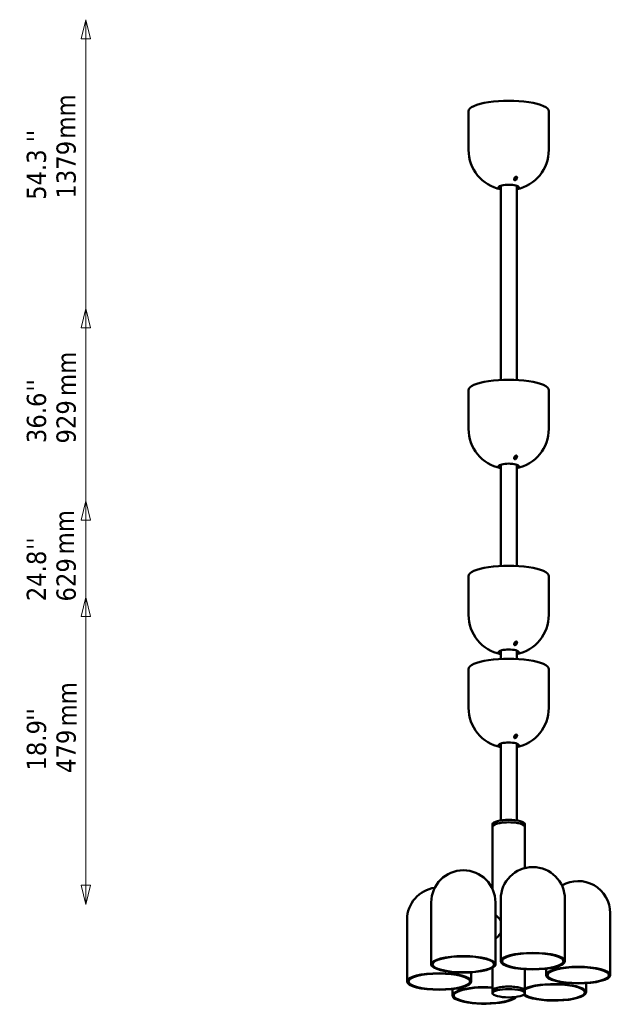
# Model space of a CAD drawing. Header units: millimetres. Extents: x 626 to 2725, y 57 to 2097.
# Tile 133 of 133: x 1805 to 2725, y 340 to 1875. Entities that reach past the tile are written whole.
import ezdxf

# ---------------------------------------------------------------- set-up
doc = ezdxf.new("R2010")
doc.units = ezdxf.units.MM
doc.header["$LTSCALE"] = 10
for name, color, linetype, lineweight in [('Symbol (ISO)', 7, 'Continuous', 25), ('Widoczne (ISO)', 7, 'Continuous', 50), ('Wymiar (ISO)', 7, 'Continuous', 25)]:
    doc.layers.add(name, color=color, linetype=linetype, lineweight=lineweight)
doc.styles.add('Tekst notatki (ISO)', font='tahoma.ttf')

msp = doc.modelspace()

# ---------------------------------------------------------------- linework, layer by layer
at = {"layer": 'Widoczne (ISO)'}
for p, q in [((2504.6, 1732), (2504.6, 1671.6)), ((2629.6, 1732), (2629.6, 1671.6)), ((2554.6, 1313.1), (2554.6, 1615.8)), ((2579.6, 1313.1), (2579.6, 1615.8)), ((2504.6, 1297.3), (2504.6, 1236.9)), ((2629.6, 1297.3), (2629.6, 1236.9)), ((2554.6, 1023.4), (2554.6, 1181.1)), ((2579.6, 1023.4), (2579.6, 1181.1)), ((2504.6, 1007.5), (2504.6, 947.1)), ((2629.6, 1007.5), (2629.6, 947.1)), ((2554.6, 891.4), (2554.6, 878.5)), ((2579.6, 891.4), (2579.6, 878.5)), ((2504.6, 862.6), (2504.6, 802.2)), ((2629.6, 862.6), (2629.6, 802.2)), ((2554.6, 746.5), (2554.6, 626.7)), ((2579.6, 746.5), (2579.6, 626.7)), ((2542.1, 621.1), (2542.1, 617.3)), ((2542.1, 519.3), (2542.1, 617.3)), ((2592.1, 621.1), (2592.1, 617.3)), ((2592.1, 552.3), (2592.1, 617.3)), ((2446.4, 402.4), (2446.4, 499)), ((2546.4, 402.4), (2546.4, 499)), ((2554.7, 407.4), (2554.7, 504)), ((2654.7, 407.4), (2654.7, 504)), ((2725.4, 385.6), (2725.4, 482.2)), ((2408.8, 375.7), (2408.8, 472.3)), ((2508.8, 375.7), (2508.8, 389.9)), ((2542.1, 361.3), (2542.1, 397.2)), ((2592.1, 361.3), (2592.1, 394.9)), ((2625.4, 385.6), (2625.4, 395.6)), ((2687.8, 358.8), (2687.8, 373)), ((2479.5, 353.9), (2479.5, 363.9)), ((2542.1, 357.4), (2542.1, 361.3)), ((2592.1, 357.4), (2592.1, 361.3))]:
    msp.add_line(p, q, dxfattribs=at)
for centre, radius, start, end in [((2567.1, 1671.6), 62.5, 180, 258.463), ((2567.1, 1671.6), 62.5, 281.537, 0), ((2567.1, 1650.8), 40, 248.2667, 251.5946), ((2567.1, 1650.8), 40, 288.4054, 291.7333), ((2567.1, 1236.9), 62.5, 180, 258.463), ((2567.1, 1236.9), 62.5, 281.537, 0), ((2567.1, 1216.1), 40, 248.2667, 251.5946), ((2567.1, 1216.1), 40, 288.4054, 291.7333), ((2567.1, 947.1), 62.5, 180, 258.463), ((2567.1, 947.1), 62.5, 281.537, 0), ((2567.1, 926.4), 40, 248.2667, 251.5946), ((2567.1, 926.4), 40, 288.4054, 291.7333), ((2567.1, 802.2), 62.5, 180, 258.463), ((2567.1, 802.2), 62.5, 281.537, 0), ((2567.1, 781.5), 40, 248.2667, 251.5946), ((2567.1, 781.5), 40, 288.4054, 291.7333), ((2604.7, 504), 50, 0, 180), ((2496.4, 499), 50, 0, 180), ((2458.8, 472.3), 50, 97.9246, 180), ((2675.4, 482.2), 50, 0, 120.5812)]:
    msp.add_arc(centre, radius, start, end, dxfattribs=at)
for centre, major_axis, start_param, end_param in [((2567.1, 1732), (62.5, 0), 0, 3.141593), ((2567.1, 1613.2), (16, 0), 5.609055, 10.098908), ((2567.1, 1615.2), (-16, 0), 0.243988, 0.674131), ((2567.1, 1615.4), (-16, 0), 0.266328, 0.674131), ((2567.1, 1617.5), (16, 0), 3.687249, 3.815723), ((2567.1, 1617.5), (16, 0), 5.609055, 5.737529), ((2567.1, 1615.4), (16, 0), 5.609055, 6.016858), ((2567.1, 1615.2), (16, 0), 5.609055, 6.039198), ((2567.1, 1297.3), (62.5, 0), 0, 3.141593), ((2567.1, 1178.6), (16, 0), 5.609055, 10.098908), ((2567.1, 1180.6), (-16, 0), 0.243988, 0.674131), ((2567.1, 1180.7), (-16, 0), 0.266328, 0.674131), ((2567.1, 1182.9), (16, 0), 3.687249, 3.815723), ((2567.1, 1182.9), (16, 0), 5.609055, 5.737529), ((2567.1, 1180.6), (16, 0), 5.609055, 6.039198), ((2567.1, 1180.7), (16, 0), 5.609055, 6.016858), ((2567.1, 1007.5), (62.5, 0), 0, 3.141593), ((2567.1, 888.8), (16, 0), 5.609055, 10.098908), ((2567.1, 893.1), (16, 0), 3.687249, 3.815723), ((2567.1, 893.1), (16, 0), 5.609055, 5.737529), ((2567.1, 862.6), (62.5, 0), 0, 3.141593), ((2567.1, 890.8), (-16, 0), 0.243988, 0.674131), ((2567.1, 891), (-16, 0), 0.266328, 0.674131), ((2567.1, 891), (16, 0), 5.609055, 6.016858), ((2567.1, 890.8), (16, 0), 5.609055, 6.039198), ((2567.1, 743.9), (16, 0), 5.609055, 10.098908), ((2567.1, 745.9), (-16, 0), 0.243988, 0.674131), ((2567.1, 746.1), (-16, 0), 0.266328, 0.674131), ((2567.1, 748.2), (16, 0), 3.687249, 3.815723), ((2567.1, 748.2), (16, 0), 5.609055, 5.737529), ((2567.1, 746.1), (16, 0), 5.609055, 6.016858), ((2567.1, 745.9), (16, 0), 5.609055, 6.039198), ((2567.1, 621.1), (-25, 0), 3.141593, 6.283185), ((2567.1, 617.3), (-25, 0), 3.141593, 6.283185), ((2567.1, 617.3), (25, 0), 0, 3.141593), ((2637.8, 358.8), (50, 0), 3.447369, 9.007199), ((2637.8, 358.8), (-48, 0), 0.24696, 5.972616), ((2529.5, 353.9), (50, 0), 1.315623, 6.116231), ((2529.5, 353.9), (48, 0), 1.304739, 6.087176), ((2567.1, 361.3), (-25, 0), 3.141593, 6.283185), ((2567.1, 361.3), (25, 0), 0, 3.141593)]:
    msp.add_ellipse(centre, major_axis=major_axis, ratio=0.258819, start_param=start_param, end_param=end_param, dxfattribs=at)
for centre, major_axis in [((2496.4, 402.4), (50, 0)), ((2496.4, 402.4), (48, 0)), ((2604.7, 407.4), (50, 0)), ((2604.7, 407.4), (48, 0)), ((2458.8, 375.7), (50, 0)), ((2458.8, 375.7), (48, 0)), ((2675.4, 385.6), (-50, 0)), ((2675.4, 385.6), (-48, 0)), ((2567.1, 357.4), (-25, 0))]:
    msp.add_ellipse(centre, major_axis=major_axis, ratio=0.258819, dxfattribs=at)
for points, knots in [([(2576, 1627.4), (2576.2, 1627.7), (2576.4, 1628.1), (2576.9, 1628.8), (2577.3, 1629.2), (2577.8, 1629.6), (2578.1, 1629.7), (2578.4, 1629.8), (2578.5, 1629.9), (2578.8, 1629.9), (2578.9, 1629.9), (2579.1, 1629.9), (2579.3, 1629.9), (2579.5, 1629.8), (2579.5, 1629.7), (2579.8, 1629.5), (2579.9, 1629.4), (2580.1, 1628.9), (2580.1, 1628.5), (2580.1, 1627.7), (2579.9, 1627.3), (2579.6, 1626.6), (2579.4, 1626.2), (2578.8, 1625.5), (2578.5, 1625.1), (2577.9, 1624.7), (2577.7, 1624.6), (2577.3, 1624.4), (2577.2, 1624.4), (2576.9, 1624.4), (2576.8, 1624.3), (2576.6, 1624.4), (2576.4, 1624.4), (2576.3, 1624.5), (2576.2, 1624.5), (2576, 1624.7), (2575.9, 1624.9), (2575.7, 1625.4), (2575.7, 1625.8), (2575.8, 1626.6), (2575.9, 1627), (2576, 1627.4)], [0, 0, 0, 0, 0.151123, 0.151123, 0.302246, 0.302246, 0.376402, 0.376402, 0.41348, 0.41348, 0.450558, 0.450558, 0.487636, 0.487636, 0.524715, 0.524715, 0.598871, 0.598871, 0.749994, 0.749994, 0.901117, 0.901117, 1.062833, 1.062833, 1.22455, 1.22455, 1.301202, 1.301202, 1.339528, 1.339528, 1.377854, 1.377854, 1.416181, 1.416181, 1.454507, 1.454507, 1.531159, 1.531159, 1.692876, 1.692876, 1.854592, 1.854592, 1.854592, 1.854592]), ([(2578, 1627.9), (2577.9, 1627.5), (2577.7, 1627.2), (2577.3, 1626.6), (2577, 1626.3), (2576.5, 1625.9), (2576.2, 1625.7), (2575.9, 1625.6), (2575.8, 1625.6), (2575.7, 1625.6)], [0, 0, 0, 0, 0.1205823, 0.1205823, 0.2411645, 0.2411645, 0.31617, 0.31617, 0.3470484, 0.3470484, 0.3470484, 0.3470484]), ([(2576, 1625.6), (2576.1, 1625.8), (2576.2, 1625.9), (2576.6, 1626.4), (2576.8, 1626.8), (2576.9, 1627.1)], [1.4382463, 1.4382463, 1.4382463, 1.4382463, 1.4937729, 1.4937729, 1.6261355, 1.6261355, 1.6261355, 1.6261355]), ([(2576.9, 1627.1), (2577, 1627.4), (2577.1, 1627.8), (2577.1, 1628.4), (2577, 1628.6), (2577, 1628.8)], [0, 0, 0, 0, 0.12472, 0.12472, 0.2109253, 0.2109253, 0.2109253, 0.2109253]), ([(2577.3, 1624.5), (2577.4, 1624.5), (2577.5, 1624.6), (2577.9, 1625.2), (2578.2, 1625.6), (2578.5, 1626.3), (2578.7, 1626.8), (2578.8, 1627.6), (2578.8, 1628), (2578.6, 1628.5), (2578.5, 1628.6), (2578.3, 1628.8), (2578.2, 1628.9), (2578, 1629), (2577.9, 1629), (2577.6, 1629), (2577.5, 1629), (2577.3, 1629), (2577.1, 1628.9), (2577, 1628.9), (2577, 1628.9), (2577, 1628.9)], [0.8076641, 0.8076641, 0.8076641, 0.8076641, 0.8540212, 0.8540212, 1.0388935, 1.0388935, 1.2065862, 1.2065862, 1.3742789, 1.3742789, 1.4485431, 1.4485431, 1.4856752, 1.4856752, 1.5228073, 1.5228073, 1.5599394, 1.5599394, 1.5970715, 1.5970715, 1.5989352, 1.5989352, 1.5989352, 1.5989352]), ([(2578.1, 1628.9), (2578.1, 1628.9), (2578.1, 1628.9), (2578.1, 1628.5), (2578.1, 1628.2), (2578, 1627.9)], [1.4246715, 1.4246715, 1.4246715, 1.4246715, 1.4258768, 1.4258768, 1.5416144, 1.5416144, 1.5416144, 1.5416144]), ([(2576, 1192.7), (2576.2, 1193), (2576.4, 1193.4), (2576.9, 1194.1), (2577.3, 1194.5), (2577.8, 1194.9), (2578.1, 1195), (2578.4, 1195.2), (2578.5, 1195.2), (2578.8, 1195.2), (2578.9, 1195.2), (2579.1, 1195.2), (2579.3, 1195.2), (2579.5, 1195.1), (2579.5, 1195.1), (2579.8, 1194.9), (2579.9, 1194.7), (2580.1, 1194.2), (2580.1, 1193.8), (2580.1, 1193.1), (2579.9, 1192.7), (2579.6, 1192), (2579.4, 1191.6), (2578.8, 1190.8), (2578.5, 1190.4), (2577.9, 1190), (2577.7, 1189.9), (2577.3, 1189.8), (2577.2, 1189.7), (2576.9, 1189.7), (2576.8, 1189.7), (2576.6, 1189.7), (2576.4, 1189.7), (2576.3, 1189.8), (2576.2, 1189.9), (2576, 1190.1), (2575.9, 1190.2), (2575.7, 1190.7), (2575.7, 1191.1), (2575.8, 1191.9), (2575.9, 1192.3), (2576, 1192.7)], [0, 0, 0, 0, 0.151123, 0.151123, 0.302246, 0.302246, 0.376402, 0.376402, 0.41348, 0.41348, 0.450558, 0.450558, 0.487636, 0.487636, 0.524715, 0.524715, 0.598871, 0.598871, 0.749994, 0.749994, 0.901117, 0.901117, 1.062833, 1.062833, 1.22455, 1.22455, 1.301202, 1.301202, 1.339528, 1.339528, 1.377854, 1.377854, 1.416181, 1.416181, 1.454507, 1.454507, 1.531159, 1.531159, 1.692876, 1.692876, 1.854592, 1.854592, 1.854592, 1.854592]), ([(2578, 1193.2), (2577.9, 1192.9), (2577.7, 1192.5), (2577.3, 1191.9), (2577, 1191.6), (2576.5, 1191.2), (2576.2, 1191.1), (2575.9, 1190.9), (2575.8, 1190.9), (2575.7, 1190.9)], [0, 0, 0, 0, 0.1205823, 0.1205823, 0.2411645, 0.2411645, 0.31617, 0.31617, 0.3470484, 0.3470484, 0.3470484, 0.3470484]), ([(2576, 1191), (2576.1, 1191.1), (2576.2, 1191.2), (2576.6, 1191.7), (2576.8, 1192.1), (2576.9, 1192.4)], [1.4382463, 1.4382463, 1.4382463, 1.4382463, 1.4937729, 1.4937729, 1.6261355, 1.6261355, 1.6261355, 1.6261355]), ([(2576.9, 1192.4), (2577, 1192.8), (2577.1, 1193.1), (2577.1, 1193.7), (2577, 1194), (2577, 1194.2)], [0, 0, 0, 0, 0.12472, 0.12472, 0.2109253, 0.2109253, 0.2109253, 0.2109253]), ([(2577.3, 1189.8), (2577.4, 1189.9), (2577.5, 1190), (2577.9, 1190.5), (2578.2, 1190.9), (2578.5, 1191.7), (2578.7, 1192.1), (2578.8, 1192.9), (2578.8, 1193.3), (2578.6, 1193.8), (2578.5, 1194), (2578.3, 1194.2), (2578.2, 1194.2), (2578, 1194.3), (2577.9, 1194.3), (2577.6, 1194.3), (2577.5, 1194.3), (2577.3, 1194.3), (2577.1, 1194.3), (2577, 1194.2), (2577, 1194.2), (2577, 1194.2)], [0.8076641, 0.8076641, 0.8076641, 0.8076641, 0.8540212, 0.8540212, 1.0388935, 1.0388935, 1.2065862, 1.2065862, 1.3742789, 1.3742789, 1.4485431, 1.4485431, 1.4856752, 1.4856752, 1.5228073, 1.5228073, 1.5599394, 1.5599394, 1.5970715, 1.5970715, 1.5989352, 1.5989352, 1.5989352, 1.5989352]), ([(2578.1, 1194.2), (2578.1, 1194.2), (2578.1, 1194.2), (2578.1, 1193.9), (2578.1, 1193.5), (2578, 1193.2)], [1.4246715, 1.4246715, 1.4246715, 1.4246715, 1.4258768, 1.4258768, 1.5416144, 1.5416144, 1.5416144, 1.5416144]), ([(2576, 902.9), (2576.2, 903.3), (2576.4, 903.6), (2576.9, 904.4), (2577.3, 904.7), (2577.8, 905.1), (2578.1, 905.3), (2578.4, 905.4), (2578.5, 905.4), (2578.8, 905.5), (2578.9, 905.5), (2579.1, 905.4), (2579.3, 905.4), (2579.5, 905.3), (2579.5, 905.3), (2579.8, 905.1), (2579.9, 904.9), (2580.1, 904.4), (2580.1, 904.1), (2580.1, 903.3), (2579.9, 902.9), (2579.6, 902.2), (2579.4, 901.8), (2578.8, 901), (2578.5, 900.7), (2577.9, 900.3), (2577.7, 900.1), (2577.3, 900), (2577.2, 900), (2576.9, 899.9), (2576.8, 899.9), (2576.6, 899.9), (2576.4, 900), (2576.3, 900), (2576.2, 900.1), (2576, 900.3), (2575.9, 900.4), (2575.7, 900.9), (2575.7, 901.3), (2575.8, 902.1), (2575.9, 902.5), (2576, 902.9)], [0, 0, 0, 0, 0.151123, 0.151123, 0.302246, 0.302246, 0.376402, 0.376402, 0.41348, 0.41348, 0.450558, 0.450558, 0.487636, 0.487636, 0.524715, 0.524715, 0.598871, 0.598871, 0.749994, 0.749994, 0.901117, 0.901117, 1.062833, 1.062833, 1.22455, 1.22455, 1.301202, 1.301202, 1.339528, 1.339528, 1.377854, 1.377854, 1.416181, 1.416181, 1.454507, 1.454507, 1.531159, 1.531159, 1.692876, 1.692876, 1.854592, 1.854592, 1.854592, 1.854592]), ([(2578, 903.4), (2577.9, 903.1), (2577.7, 902.8), (2577.3, 902.1), (2577, 901.8), (2576.5, 901.4), (2576.2, 901.3), (2575.9, 901.2), (2575.8, 901.1), (2575.7, 901.1)], [0, 0, 0, 0, 0.1205823, 0.1205823, 0.2411645, 0.2411645, 0.31617, 0.31617, 0.3470484, 0.3470484, 0.3470484, 0.3470484]), ([(2576, 901.2), (2576.1, 901.3), (2576.2, 901.5), (2576.6, 902), (2576.8, 902.3), (2576.9, 902.7)], [1.4382463, 1.4382463, 1.4382463, 1.4382463, 1.4937729, 1.4937729, 1.6261355, 1.6261355, 1.6261355, 1.6261355]), ([(2576.9, 902.7), (2577, 903), (2577.1, 903.3), (2577.1, 903.9), (2577, 904.2), (2577, 904.4)], [0, 0, 0, 0, 0.12472, 0.12472, 0.2109253, 0.2109253, 0.2109253, 0.2109253]), ([(2577.3, 900), (2577.4, 900.1), (2577.5, 900.2), (2577.9, 900.7), (2578.2, 901.1), (2578.5, 901.9), (2578.7, 902.3), (2578.8, 903.1), (2578.8, 903.5), (2578.6, 904), (2578.5, 904.2), (2578.3, 904.4), (2578.2, 904.4), (2578, 904.5), (2577.9, 904.5), (2577.6, 904.6), (2577.5, 904.6), (2577.3, 904.5), (2577.1, 904.5), (2577, 904.4), (2577, 904.4), (2577, 904.4)], [0.8076641, 0.8076641, 0.8076641, 0.8076641, 0.8540212, 0.8540212, 1.0388935, 1.0388935, 1.2065862, 1.2065862, 1.3742789, 1.3742789, 1.4485431, 1.4485431, 1.4856752, 1.4856752, 1.5228073, 1.5228073, 1.5599394, 1.5599394, 1.5970715, 1.5970715, 1.5989352, 1.5989352, 1.5989352, 1.5989352]), ([(2578.1, 904.4), (2578.1, 904.4), (2578.1, 904.4), (2578.1, 904.1), (2578.1, 903.7), (2578, 903.4)], [1.4246715, 1.4246715, 1.4246715, 1.4246715, 1.4258768, 1.4258768, 1.5416144, 1.5416144, 1.5416144, 1.5416144]), ([(2576, 758), (2576.2, 758.4), (2576.4, 758.8), (2576.9, 759.5), (2577.3, 759.8), (2577.8, 760.2), (2578.1, 760.4), (2578.4, 760.5), (2578.5, 760.5), (2578.8, 760.6), (2578.9, 760.6), (2579.1, 760.6), (2579.3, 760.5), (2579.5, 760.4), (2579.5, 760.4), (2579.8, 760.2), (2579.9, 760), (2580.1, 759.6), (2580.1, 759.2), (2580.1, 758.4), (2579.9, 758), (2579.6, 757.3), (2579.4, 756.9), (2578.8, 756.1), (2578.5, 755.8), (2577.9, 755.4), (2577.7, 755.2), (2577.3, 755.1), (2577.2, 755.1), (2576.9, 755), (2576.8, 755), (2576.6, 755), (2576.4, 755.1), (2576.3, 755.2), (2576.2, 755.2), (2576, 755.4), (2575.9, 755.6), (2575.7, 756), (2575.7, 756.4), (2575.8, 757.2), (2575.9, 757.6), (2576, 758)], [0, 0, 0, 0, 0.151123, 0.151123, 0.302246, 0.302246, 0.376402, 0.376402, 0.41348, 0.41348, 0.450558, 0.450558, 0.487636, 0.487636, 0.524715, 0.524715, 0.598871, 0.598871, 0.749994, 0.749994, 0.901117, 0.901117, 1.062833, 1.062833, 1.22455, 1.22455, 1.301202, 1.301202, 1.339528, 1.339528, 1.377854, 1.377854, 1.416181, 1.416181, 1.454507, 1.454507, 1.531159, 1.531159, 1.692876, 1.692876, 1.854592, 1.854592, 1.854592, 1.854592]), ([(2578, 758.5), (2577.9, 758.2), (2577.7, 757.9), (2577.3, 757.2), (2577, 756.9), (2576.5, 756.5), (2576.2, 756.4), (2575.9, 756.3), (2575.8, 756.2), (2575.7, 756.2)], [0, 0, 0, 0, 0.1205823, 0.1205823, 0.2411645, 0.2411645, 0.31617, 0.31617, 0.3470484, 0.3470484, 0.3470484, 0.3470484]), ([(2576, 756.3), (2576.1, 756.4), (2576.2, 756.6), (2576.6, 757.1), (2576.8, 757.4), (2576.9, 757.8)], [1.4382463, 1.4382463, 1.4382463, 1.4382463, 1.4937729, 1.4937729, 1.6261355, 1.6261355, 1.6261355, 1.6261355]), ([(2576.9, 757.8), (2577, 758.1), (2577.1, 758.5), (2577.1, 759.1), (2577, 759.3), (2577, 759.5)], [0, 0, 0, 0, 0.12472, 0.12472, 0.2109253, 0.2109253, 0.2109253, 0.2109253]), ([(2577.3, 755.1), (2577.4, 755.2), (2577.5, 755.3), (2577.9, 755.8), (2578.2, 756.2), (2578.5, 757), (2578.7, 757.4), (2578.8, 758.2), (2578.8, 758.6), (2578.6, 759.1), (2578.5, 759.3), (2578.3, 759.5), (2578.2, 759.5), (2578, 759.6), (2577.9, 759.6), (2577.6, 759.7), (2577.5, 759.7), (2577.3, 759.6), (2577.1, 759.6), (2577, 759.5), (2577, 759.5), (2577, 759.5)], [0.8076641, 0.8076641, 0.8076641, 0.8076641, 0.8540212, 0.8540212, 1.0388935, 1.0388935, 1.2065862, 1.2065862, 1.3742789, 1.3742789, 1.4485431, 1.4485431, 1.4856752, 1.4856752, 1.5228073, 1.5228073, 1.5599394, 1.5599394, 1.5970715, 1.5970715, 1.5989352, 1.5989352, 1.5989352, 1.5989352]), ([(2578.1, 759.6), (2578.1, 759.6), (2578.1, 759.5), (2578.1, 759.2), (2578.1, 758.9), (2578, 758.5)], [1.4246715, 1.4246715, 1.4246715, 1.4246715, 1.4258768, 1.4258768, 1.5416144, 1.5416144, 1.5416144, 1.5416144]), ([(2546.4, 478.9), (2546.9, 478.6), (2547.4, 478.3), (2549.7, 476.7), (2551.2, 475.2), (2553.4, 472.4), (2554.1, 471.1), (2554.7, 469.8)], [0.8140931, 0.8140931, 0.8140931, 0.8140931, 0.8796166, 0.8796166, 1.1272461, 1.1272461, 1.33101, 1.33101, 1.33101, 1.33101]), ([(2554.7, 452), (2554.4, 451.2), (2553.9, 450.4), (2552.2, 447.7), (2550.7, 445.8), (2547.9, 443.7), (2547.2, 443.2), (2546.4, 442.7)], [2.3890672, 2.3890672, 2.3890672, 2.3890672, 2.5585268, 2.5585268, 2.9682568, 2.9682568, 3.0951897, 3.0951897, 3.0951897, 3.0951897])]:
    msp.add_open_spline(points, degree=3, knots=knots, dxfattribs=at)
at = {"layer": 'Wymiar (ISO)', "lineweight": 18}
for p, q in [((1908.1, 1874.6), (1900.6, 1844.6)), ((1908.1, 1844.6), (1908.1, 1874.6)), ((1915.6, 1844.6), (1908.1, 1874.6)), ((1900.6, 1844.6), (1915.6, 1844.6)), ((1908.1, 1844.6), (1908.1, 525.6)), ((1908.1, 1424.6), (1900.6, 1394.6)), ((1908.1, 1394.6), (1908.1, 1424.6)), ((1915.6, 1394.6), (1908.1, 1424.6)), ((1900.6, 1394.6), (1915.6, 1394.6)), ((1908.1, 1394.6), (1908.1, 525.6)), ((1908.1, 1124.6), (1900.6, 1094.6)), ((1908.1, 1094.6), (1908.1, 1124.6)), ((1915.6, 1094.6), (1908.1, 1124.6)), ((1900.6, 1094.6), (1915.6, 1094.6)), ((1908.1, 1094.6), (1908.1, 525.6)), ((1908.1, 974.6), (1900.6, 944.6)), ((1908.1, 944.6), (1908.1, 974.6)), ((1915.6, 944.6), (1908.1, 974.6)), ((1900.6, 944.6), (1915.6, 944.6)), ((1908.1, 525.6), (1908.1, 944.6)), ((1900.6, 525.6), (1908.1, 495.6)), ((1915.6, 525.6), (1900.6, 525.6)), ((1900.6, 525.6), (1908.1, 495.6)), ((1915.6, 525.6), (1900.6, 525.6)), ((1900.6, 525.6), (1908.1, 495.6)), ((1915.6, 525.6), (1900.6, 525.6)), ((1900.6, 525.6), (1908.1, 495.6)), ((1915.6, 525.6), (1900.6, 525.6)), ((1908.1, 525.6), (1908.1, 495.6)), ((1908.1, 495.6), (1915.6, 525.6)), ((1908.1, 525.6), (1908.1, 495.6)), ((1908.1, 495.6), (1915.6, 525.6)), ((1908.1, 525.6), (1908.1, 495.6)), ((1908.1, 495.6), (1915.6, 525.6)), ((1908.1, 525.6), (1908.1, 495.6)), ((1908.1, 495.6), (1915.6, 525.6))]:
    msp.add_line(p, q, dxfattribs=at)
at = {"layer": 'Wymiar (ISO)', "lineweight": 18, "flags": 128}
for points in [[(1915.6, 1844.6), (1908.1, 1874.6), (1900.6, 1844.6), (1915.6, 1844.6)], [(1915.6, 1394.6), (1908.1, 1424.6), (1900.6, 1394.6), (1915.6, 1394.6)], [(1915.6, 1094.6), (1908.1, 1124.6), (1900.6, 1094.6), (1915.6, 1094.6)], [(1915.6, 944.6), (1908.1, 974.6), (1900.6, 944.6), (1915.6, 944.6)], [(1900.6, 525.6), (1908.1, 495.6), (1915.6, 525.6), (1900.6, 525.6)], [(1900.6, 525.6), (1908.1, 495.6), (1915.6, 525.6), (1900.6, 525.6)], [(1900.6, 525.6), (1908.1, 495.6), (1915.6, 525.6), (1900.6, 525.6)], [(1900.6, 525.6), (1908.1, 495.6), (1915.6, 525.6), (1900.6, 525.6)]]:
    msp.add_lwpolyline(points, dxfattribs=at)
at = {"layer": 'Wymiar (ISO)'}
for points in [[(1915.6, 1844.6), (1908.1, 1874.6), (1900.6, 1844.6), (1915.6, 1844.6)], [(1915.6, 1394.6), (1908.1, 1424.6), (1900.6, 1394.6), (1915.6, 1394.6)], [(1915.6, 1094.6), (1908.1, 1124.6), (1900.6, 1094.6), (1915.6, 1094.6)], [(1915.6, 944.6), (1908.1, 974.6), (1900.6, 944.6), (1915.6, 944.6)], [(1900.6, 525.6), (1908.1, 495.6), (1915.6, 525.6), (1900.6, 525.6)], [(1900.6, 525.6), (1908.1, 495.6), (1915.6, 525.6), (1900.6, 525.6)], [(1900.6, 525.6), (1908.1, 495.6), (1915.6, 525.6), (1900.6, 525.6)], [(1900.6, 525.6), (1908.1, 495.6), (1915.6, 525.6), (1900.6, 525.6)]]:
    msp.add_solid(points, dxfattribs=at)

# ---------------------------------------------------------------- texts
at = {"layer": 'Symbol (ISO)', "char_height": 30, "width": 69.287, "attachment_point": 1, "rotation": 90, "style": 'Tekst notatki (ISO)'}
for insert in [(1861.6, 1689.3), (1863, 1288.2), (1859.8, 1041.4), (1863.8, 773.2)]:
    msp.add_mtext('\\fTahoma|b0|i0;mm', dxfattribs=dict(at, insert=insert))
at = {"layer": 'Wymiar (ISO)', "char_height": 30, "attachment_point": 7, "rotation": 90, "style": 'Tekst notatki (ISO)'}
for s, insert in [("''", (1846, 1683.5)), ('1379', (1892.9, 1595.8)), ('54.3', (1846.6, 1593.8)), ("''", (1846.1, 1294.9)), ('36.6', (1846.7, 1214.7)), ('929', (1892.9, 1214.1)), ("''", (1845.9, 1048.3)), ('24.8', (1846.6, 968.4)), ('629', (1892.9, 967.9)), ("''", (1846, 782)), ('18.9', (1846.7, 704.4)), ('479', (1892.9, 700.7))]:
    msp.add_mtext(s, dxfattribs=dict(at, insert=insert))

doc.saveas('drawing.dxf')
